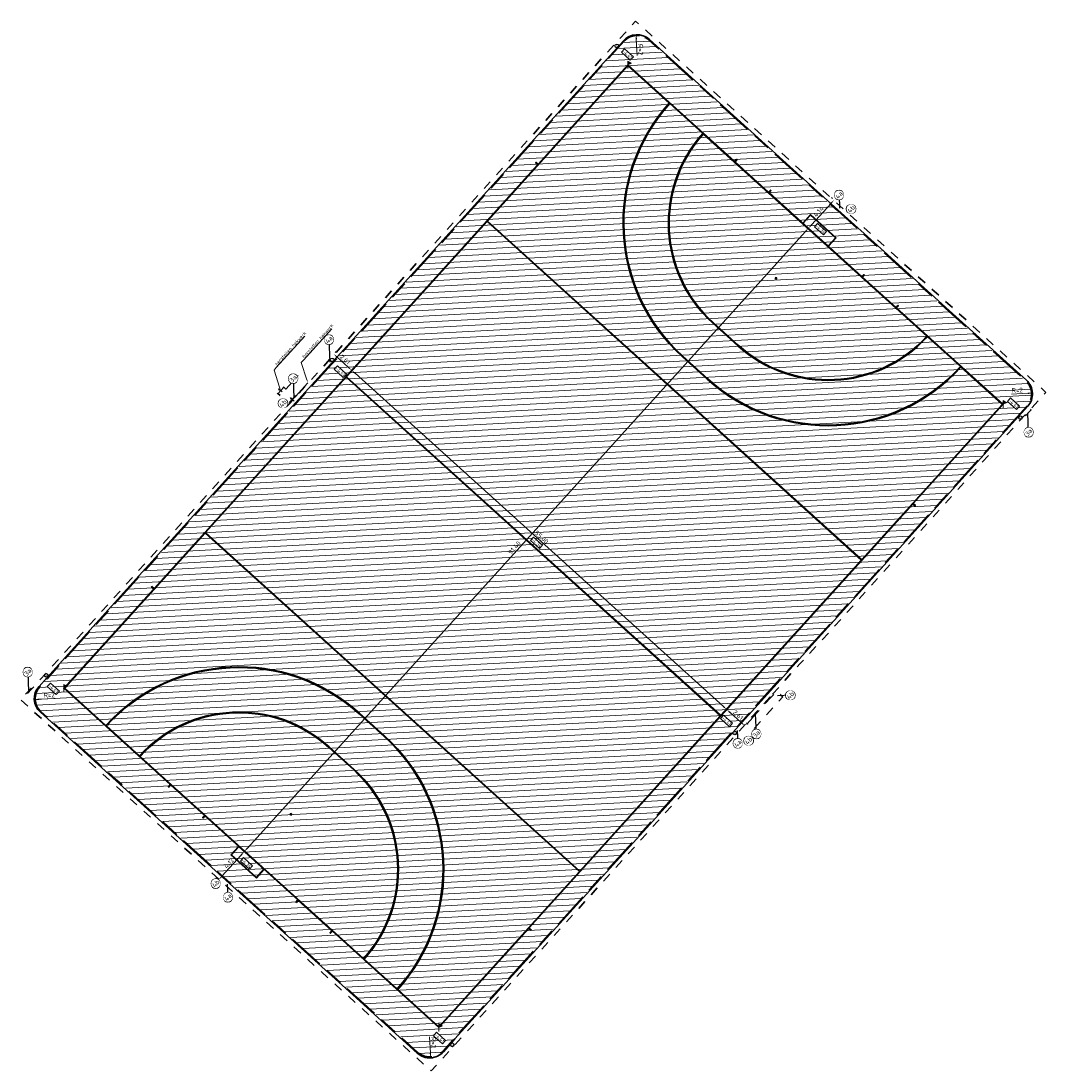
# Model space of a CAD drawing. Extents: x 102885 to 117860, y 477476 to 480770.
# Tile 1 of 7: x 102885 to 102996, y 477476 to 477590. Entities that reach past the tile are written whole.
import ezdxf
from ezdxf import colors
from ezdxf.entities.mleader import LeaderData, LeaderLine
from ezdxf.enums import TextEntityAlignment as Align
from ezdxf.math import Vec2, Vec3

# ---------------------------------------------------------------- set-up
doc = ezdxf.new("R2010")
doc.units = 0
doc.header["$LTSCALE"] = 0.5
doc.set_wipeout_variables(frame=1)
doc.linetypes.add('VH-OPSLUITBAND_100X200', pattern=[16, 8, -2, 4, -2])
doc.linetypes.add('XX-HIDDEN', pattern=[4, 2, -2])
for name, color, linetype, lineweight in [('N-ME-IE-MEUBILAIR_WEGMEUBILAIR_PAAL-S', 7, 'Continuous', 25), ('N-ME-IE-TERREINAFSCHEIDING-S', 210, 'Continuous', 25), ('N-ME-VH-KANTOPSLUITING_OPSLUITBAND_100X200-G', 150, 'VH-OPSLUITBAND_100X200', 35), ('N-ME-VH-KANTOPSLUITING_VOORKANTBAND-G', 50, 'Continuous', 35), ('N-WE-GR-SPORTVELD-A-200', 62, 'Continuous', 18), ('N-WE-IE-TERREINAFSCHEIDING_KUNSTMATIG_HEKWERK-G', 20, 'IE-TERREINAFSCHEIDING-KUNSTMATIG', 35), ('N-WE-IE-TERREINAFSCHEIDING_KUNSTMATIG_RASTERHEKWERK-G', 20, 'IE-TERREINAFSCHEIDING-KUNSTMATIG-OPEN', 35), ('N-WE-KL-WATER_KABELBED-S', 170, 'Continuous', 25), ('N-WE-OG-BEBOUWING_BIJZONDERE DOELEINDEN-G', 7, 'Continuous', 25), ('N-WE-VH-MATERIAALGRENS-G', 7, 'XX-HIDDEN', 35), ('N-WE-VW-MARKERING_LANGS_STREEP_DOORGETROKKEN_015-G', 7, 'Continuous', 35), ('X-XX-AL-M', 7, 'Continuous', 18), ('X-XX-AL-T18', 10, 'Continuous', 18), ('X-XX-AL-VERWIJZING-S', 7, 'Continuous', 25)]:
    doc.layers.add(name, color=color, linetype=linetype, lineweight=lineweight)
doc.styles.add('NLCS-ISO', font='NLCS-ISO.ttf')
doc.styles.add('NLCS-ISO-M200-T18', font='NLCS-ISO.ttf', dxfattribs={"height": 0.36})
doc.styles.add('NLCS-ISO-M200-T25', font='NLCS-ISO.ttf', dxfattribs={"height": 0.5})
doc.linetypes.add('IE-TERREINAFSCHEIDING-KUNSTMATIG', pattern='A,4,[82,NLCS.shx,S=0.75,R=90,X=0,Y=0],4,-2', length=10)
doc.linetypes.add('IE-TERREINAFSCHEIDING-KUNSTMATIG-OPEN', pattern='A,7,-1.5,[67,NLCS.shx,S=0.75,R=0,X=0,Y=0],-1.5', length=10)
doc.dimstyles.new('NLCS-M200-T25-PIJL_L2_H1', dxfattribs={"dimscale": 0.2, "dimtxt": 2.5, "dimasz": 2.5, "dimexe": 2, "dimexo": 2, "dimgap": 0.7, "dimtad": 1, "dimzin": 0, "dimdsep": 46, "dimtxsty": 'NLCS-ISO-M200-T25', "dimcen": 0, "dimdle": 2, "dimclrd": 256, "dimclre": 256, "dimclrt": 256, "dimadec": 1, "dimazin": 0, "dimtfac": 1, "dimtdec": 3, "dimtofl": 0, "dimtmove": 0, "dimatfit": 3, "dimfxl": 2, "dimfxlon": 1, "dimtfillclr": 256, "dimtolj": 1, "dimtzin": 0, "dimlwd": -1, "dimlwe": -1, "dimarcsym": 0})

# ---------------------------------------------------------------- blocks, each defined once
blk = doc.blocks.new('N-SAL-VERWIJZING_MATERIAALNUMMER-SO')
blk.add_circle((0, 0), 2.46)
blk.add_wipeout([(2.46, 0), (2.46, 0.15), (2.44, 0.31), (2.42, 0.46), (2.39, 0.61), (2.34, 0.76), (2.29, 0.91), (2.23, 1.05), (2.16, 1.19), (2.08, 1.32), (1.99, 1.45), (1.9, 1.57), (1.8, 1.69), (1.69, 1.8), (1.57, 1.9), (1.45, 1.99), (1.32, 2.08), (1.19, 2.16), (1.05, 2.23), (0.91, 2.29), (0.76, 2.34), (0.61, 2.39), (0.46, 2.42), (0.31, 2.44), (0.15, 2.46), (0, 2.46), (-0.15, 2.46), (-0.31, 2.44), (-0.46, 2.42), (-0.61, 2.39), (-0.76, 2.34), (-0.91, 2.29), (-1.05, 2.23), (-1.19, 2.16), (-1.32, 2.08), (-1.45, 1.99), (-1.57, 1.9), (-1.69, 1.8), (-1.8, 1.69), (-1.9, 1.57), (-1.99, 1.45), (-2.08, 1.32), (-2.16, 1.19), (-2.23, 1.05), (-2.29, 0.91), (-2.34, 0.76), (-2.39, 0.61), (-2.42, 0.46), (-2.44, 0.31), (-2.46, 0.15), (-2.46, 0), (-2.46, -0.15), (-2.44, -0.31), (-2.42, -0.46), (-2.39, -0.61), (-2.34, -0.76), (-2.29, -0.91), (-2.23, -1.05), (-2.16, -1.19), (-2.08, -1.32), (-1.99, -1.45), (-1.9, -1.57), (-1.8, -1.69), (-1.69, -1.8), (-1.57, -1.9), (-1.45, -1.99), (-1.32, -2.08), (-1.19, -2.16), (-1.05, -2.23), (-0.91, -2.29), (-0.76, -2.34), (-0.61, -2.39), (-0.46, -2.42), (-0.31, -2.44), (-0.15, -2.46), (0, -2.46), (0.15, -2.46), (0.31, -2.44), (0.46, -2.42), (0.61, -2.39), (0.76, -2.34), (0.91, -2.29), (1.05, -2.23), (1.19, -2.16), (1.32, -2.08), (1.45, -1.99), (1.57, -1.9), (1.69, -1.8), (1.8, -1.69), (1.9, -1.57), (1.99, -1.45), (2.08, -1.32), (2.16, -1.19), (2.23, -1.05), (2.29, -0.91), (2.34, -0.76), (2.39, -0.61), (2.42, -0.46), (2.44, -0.31)])
at = {"style": 'NLCS-ISO'}
blk.add_attdef('MATERIAALNUMMER', text='', height=2.5, dxfattribs=at).set_placement((0, 0), align=Align.MIDDLE_CENTER)
blk = doc.blocks.new('SKL-WATER_STRAATPOT-SO')
blk.add_circle((0, 0), 2)
at = {"style": 'NLCS-ISO'}
blk.add_text('W', height=2, rotation=360, dxfattribs=at).set_placement((-1.1, -1.1))
blk = doc.blocks.new('*D49')
at = {"layer": 'X-XX-AL-M', "transparency": 16777216}
for p, q in [((102920.26, 477551.98), (102920.79, 477552.57)), ((102920.9, 477551.94), (102960.94, 477515.71)), ((102961.04, 477515.08), (102961.58, 477515.67))]:
    blk.add_line(p, q, dxfattribs=at)
for points in [[(102920.95, 477552), (102920.84, 477551.88), (102920.52, 477552.27)], [(102960.99, 477515.77), (102960.88, 477515.65), (102961.31, 477515.37)]]:
    blk.add_solid(points, dxfattribs=at)
at = {"layer": 'X-XX-AL-M', "transparency": 16777216, "insert": (102941.18, 477534.11), "char_height": 0.5, "attachment_point": 5, "rotation": 317.8624, "style": 'NLCS-ISO-M200-T25'}
blk.add_mtext('\\A1;55.00', dxfattribs=at)
blk = doc.blocks.new('*D50')
at = {"layer": 'X-XX-AL-M', "transparency": 16777216}
for p, q in [((102961.04, 477515.08), (102961.58, 477515.67)), ((102961.68, 477515.04), (102962.87, 477513.96)), ((102963.45, 477513.84), (102963.51, 477513.92))]:
    blk.add_line(p, q, dxfattribs=at)
for points in [[(102961.74, 477515.1), (102961.62, 477514.97), (102961.31, 477515.37)], [(102962.93, 477514.02), (102962.82, 477513.89), (102963.25, 477513.62)]]:
    blk.add_solid(points, dxfattribs=at)
at = {"layer": 'X-XX-AL-M', "transparency": 16777216, "insert": (102962.54, 477514.79), "char_height": 0.5, "attachment_point": 5, "rotation": 317.8624, "style": 'NLCS-ISO-M200-T25'}
blk.add_mtext('\\A1;2.61', dxfattribs=at)
blk = doc.blocks.new('*D51')
at = {"layer": 'X-XX-AL-M', "transparency": 16777216}
for p, q in [((102918.74, 477554.19), (102918.86, 477554.32)), ((102918.96, 477553.69), (102920.15, 477552.61)), ((102920.73, 477552.5), (102920.79, 477552.57))]:
    blk.add_line(p, q, dxfattribs=at)
for points in [[(102919.02, 477553.75), (102918.91, 477553.62), (102918.59, 477554.02)], [(102920.21, 477552.67), (102920.1, 477552.55), (102920.52, 477552.27)]]:
    blk.add_solid(points, dxfattribs=at)
at = {"layer": 'X-XX-AL-M', "transparency": 16777216, "insert": (102919.82, 477553.44), "char_height": 0.5, "attachment_point": 5, "rotation": 317.8624, "style": 'NLCS-ISO-M200-T25'}
blk.add_mtext('\\A1;2.61', dxfattribs=at)
blk = doc.blocks.new('*D52')
at = {"layer": 'X-XX-AL-M', "transparency": 16777216}
for p, q in [((102970.18, 477567.71), (102969.89, 477567.98)), ((102969.85, 477567.34), (102909.2, 477500.31)), ((102908.86, 477499.94), (102908.56, 477500.2))]:
    blk.add_line(p, q, dxfattribs=at)
for points in [[(102969.78, 477567.4), (102969.91, 477567.29), (102970.18, 477567.71)], [(102909.13, 477500.36), (102909.26, 477500.25), (102908.86, 477499.94)]]:
    blk.add_solid(points, dxfattribs=at)
at = {"layer": 'X-XX-AL-M', "transparency": 16777216, "insert": (102938.23, 477532.97), "char_height": 0.5, "attachment_point": 5, "rotation": 47.8624, "style": 'NLCS-ISO-M200-T25'}
blk.add_mtext('\\A1;91.40', dxfattribs=at)
blk = doc.blocks.new('*D53')
at = {"layer": 'X-XX-AL-M', "transparency": 16777216}
for p, q in [((102970.52, 477568.08), (102972.63, 477570.41)), ((102972.8, 477570.93), (102972.67, 477571.05)), ((102970.48, 477567.44), (102969.89, 477567.98))]:
    blk.add_line(p, q, dxfattribs=at)
for points in [[(102972.57, 477570.47), (102972.69, 477570.36), (102972.96, 477570.79)], [(102970.46, 477568.14), (102970.58, 477568.03), (102970.18, 477567.71)]]:
    blk.add_solid(points, dxfattribs=at)
at = {"layer": 'X-XX-AL-M', "transparency": 16777216, "insert": (102971.28, 477569.51), "char_height": 0.5, "attachment_point": 5, "rotation": 47.8624, "style": 'NLCS-ISO-M200-T25'}
blk.add_mtext('\\A1;4.14', dxfattribs=at)
blk = doc.blocks.new('*D54')
at = {"layer": 'X-XX-AL-M', "transparency": 16777216}
for p, q in [((102906.43, 477497.25), (102908.53, 477499.56)), ((102908.7, 477500.08), (102908.56, 477500.2)), ((102905.98, 477496.98), (102905.8, 477497.15))]:
    blk.add_line(p, q, dxfattribs=at)
for points in [[(102908.46, 477499.62), (102908.59, 477499.51), (102908.86, 477499.94)], [(102906.37, 477497.31), (102906.49, 477497.2), (102906.1, 477496.88)]]:
    blk.add_solid(points, dxfattribs=at)
at = {"layer": 'X-XX-AL-M', "transparency": 16777216, "insert": (102907.19, 477498.67), "char_height": 0.5, "attachment_point": 5, "rotation": 47.8624, "style": 'NLCS-ISO-M200-T25'}
blk.add_mtext('\\A1;4.12', dxfattribs=at)
blk = doc.blocks.new('SIE-WEG_PAAL_VLAGGENMAST-SO')
at = {"linetype": 'ByBlock', "lineweight": 18}
h = blk.add_hatch(color=0, dxfattribs=at)
h.dxf.hatch_style = 1
h.paths.add_polyline_path([(0, 2), (2, 1), (0, 0)])
at = {"color": 0, "linetype": 'ByBlock', "lineweight": 18}
blk.add_lwpolyline([(0, 2), (0, -2)], dxfattribs=at)
blk.add_lwpolyline([(0, 2), (2, 1), (0, 0)], close=True, dxfattribs=at)
blk = doc.blocks.new('*D63')
at = {"layer": 'X-XX-AL-M', "transparency": 16777216}
blk.add_line((102951.56, 477586.48), (102951.47, 477588.26), dxfattribs=at)
blk.add_solid([(102951.55, 477588.26), (102951.39, 477588.25), (102951.45, 477588.76)], dxfattribs=at)
at = {"layer": 'X-XX-AL-M', "transparency": 16777216, "insert": (102951.92, 477587.14), "char_height": 0.5, "attachment_point": 5, "rotation": 272.8617, "style": 'NLCS-ISO-M200-T25'}
blk.add_mtext('\\A1;R=2', dxfattribs=at)
blk = doc.blocks.new('*D64')
at = {"layer": 'X-XX-AL-M', "transparency": 16777216}
blk.add_line((102992.25, 477549.68), (102994.03, 477549.77), dxfattribs=at)
blk.add_solid([(102994.02, 477549.85), (102994.03, 477549.68), (102994.53, 477549.79)], dxfattribs=at)
at = {"layer": 'X-XX-AL-M', "transparency": 16777216, "insert": (102992.87, 477550.1), "char_height": 0.5, "attachment_point": 5, "rotation": 2.9095, "style": 'NLCS-ISO-M200-T25'}
blk.add_mtext('\\A1;R=2', dxfattribs=at)
blk = doc.blocks.new('*D65')
at = {"layer": 'X-XX-AL-M', "transparency": 16777216}
blk.add_line((102928.99, 477479.78), (102929.09, 477478.01), dxfattribs=at)
blk.add_solid([(102929.17, 477478.01), (102929.01, 477478), (102929.12, 477477.51)], dxfattribs=at)
at = {"layer": 'X-XX-AL-M', "transparency": 16777216, "insert": (102929.42, 477479.17), "char_height": 0.5, "attachment_point": 5, "rotation": 273.0896, "style": 'NLCS-ISO-M200-T25'}
blk.add_mtext('\\A1;R=2', dxfattribs=at)
blk = doc.blocks.new('*D66')
at = {"layer": 'X-XX-AL-M', "transparency": 16777216}
blk.add_line((102888.32, 477516.58), (102886.54, 477516.49), dxfattribs=at)
blk.add_solid([(102886.54, 477516.57), (102886.54, 477516.4), (102886.04, 477516.46)], dxfattribs=at)
at = {"layer": 'X-XX-AL-M', "transparency": 16777216, "insert": (102887.66, 477516.94), "char_height": 0.5, "attachment_point": 5, "rotation": 2.9803, "style": 'NLCS-ISO-M200-T25'}
blk.add_mtext('\\A1;R=2', dxfattribs=at)
blk = doc.blocks.new('SIE-WEG_DOORGANG_DRAAIPOORT')
blk.add_hatch(color=256).paths.add_polyline_path([(-0.21, 0.49), (0, 0.9), (0.21, 0.49)])
for p, q in [((-1.5, -0.25), (-1.5, 0.25)), ((-1.5, 0), (1.5, 0)), ((0, 0.9), (-0.21, 0.49)), ((0, 0.9), (0, -0.72)), ((0, 0.9), (0.21, 0.49)), ((1.5, -0.25), (1.5, 0.25))]:
    blk.add_line(p, q)
at = {"flags": 128}
blk.add_lwpolyline([(-0.21, 0.49), (0, 0.9), (0.21, 0.49)], close=True, dxfattribs=at)

msp = doc.modelspace()

# ---------------------------------------------------------------- hatches: boundary and pattern name
at = {"layer": 'N-WE-GR-SPORTVELD-A-200'}
h = msp.add_hatch(dxfattribs=at)
h.set_pattern_fill('ANSI31', color=256, scale=0.2, angle=90)
h.set_pattern_definition([(183.04425, (102885.217, 477516.418), (0.033723, -0.634104), [])])
edge = h.paths.add_edge_path()
edge.add_arc((102992.531, 477549.689), 1.9, 317.90655, 407.91248)
edge.add_line((102993.805, 477551.099), (102985.395, 477558.695))
edge.add_line((102985.395, 477558.695), (102978.34, 477565.09))
edge.add_line((102978.34, 477565.09), (102973.319, 477569.63))
edge.add_line((102973.319, 477569.63), (102968.091, 477574.343))
edge.add_line((102968.091, 477574.343), (102961.194, 477580.595))
edge.add_line((102961.194, 477580.595), (102952.821, 477588.167))
edge.add_arc((102951.546, 477586.758), 1.9, 47.87626, 137.84705)
edge.add_line((102950.138, 477588.033), (102939.718, 477576.523))
edge.add_line((102939.718, 477576.523), (102929.488, 477565.206))
edge.add_line((102929.488, 477565.206), (102918.349, 477552.903))
edge.add_line((102918.349, 477552.903), (102908.969, 477542.538))
edge.add_line((102908.969, 477542.538), (102897.516, 477529.881))
edge.add_line((102897.516, 477529.881), (102887.463, 477518.767))
edge.add_line((102887.463, 477518.767), (102886.625, 477517.835))
edge.add_arc((102888.038, 477516.565), 1.9, 138.04425, 227.91628)
edge.add_line((102886.765, 477515.155), (102895.011, 477507.708))
edge.add_line((102895.011, 477507.708), (102902.237, 477501.153))
edge.add_line((102902.237, 477501.153), (102907.329, 477496.528))
edge.add_line((102907.329, 477496.528), (102912.509, 477491.848))
edge.add_line((102912.509, 477491.848), (102919.569, 477485.477))
edge.add_line((102919.569, 477485.477), (102927.736, 477478.096))
edge.add_arc((102929.01, 477479.505), 1.9, 227.89146, 318.2878)
edge.add_line((102930.428, 477478.241), (102931.665, 477479.628))
edge.add_line((102931.665, 477479.628), (102941.27, 477490.192))
edge.add_line((102941.27, 477490.192), (102952.491, 477502.56))
edge.add_line((102952.491, 477502.56), (102962.213, 477513.319))
edge.add_line((102962.213, 477513.319), (102973.596, 477525.9))
edge.add_line((102973.596, 477525.9), (102983.055, 477536.365))
edge.add_line((102983.055, 477536.365), (102993.941, 477548.416))

# ---------------------------------------------------------------- linework, layer by layer
at = {"layer": 'N-ME-VH-KANTOPSLUITING_OPSLUITBAND_100X200-G', "elevation": -4.402, "flags": 128}
msp.add_lwpolyline([(102993.941, 477548.416), (102983.055, 477536.365), (102973.596, 477525.9), (102962.213, 477513.319), (102952.491, 477502.56), (102941.27, 477490.192), (102931.665, 477479.628), (102930.428, 477478.241, -0.4162411), (102927.736, 477478.096), (102919.569, 477485.477), (102912.509, 477491.848), (102907.329, 477496.528), (102902.237, 477501.153), (102895.011, 477507.708), (102886.765, 477515.155, -0.4135595), (102886.625, 477517.835), (102887.463, 477518.767), (102897.516, 477529.881), (102908.969, 477542.538), (102918.349, 477552.903), (102929.488, 477565.206), (102939.718, 477576.523), (102950.138, 477588.033, -0.4140643), (102952.821, 477588.167), (102961.194, 477580.595), (102968.091, 477574.343), (102973.319, 477569.63), (102978.34, 477565.09), (102985.395, 477558.695), (102993.805, 477551.099, -0.4142439)], format="xyb", close=True, dxfattribs=at)
at = {"layer": 'N-ME-VH-KANTOPSLUITING_VOORKANTBAND-G', "flags": 128}
msp.add_lwpolyline([(102994.015, 477548.349), (102983.129, 477536.298), (102973.67, 477525.833), (102962.287, 477513.252), (102952.565, 477502.493), (102941.344, 477490.125), (102931.739, 477479.561), (102930.503, 477478.174, -0.4162411), (102927.669, 477478.021), (102919.502, 477485.403), (102912.442, 477491.774), (102907.262, 477496.454), (102902.17, 477501.079), (102894.944, 477507.634), (102886.698, 477515.081, -0.4135595), (102886.551, 477517.902), (102887.389, 477518.834), (102897.442, 477529.948), (102908.895, 477542.605), (102918.275, 477552.97), (102929.414, 477565.273), (102939.644, 477576.59), (102950.063, 477588.1, -0.4140643), (102952.888, 477588.241), (102961.261, 477580.669), (102968.158, 477574.417), (102973.386, 477569.704), (102978.407, 477565.164), (102985.462, 477558.769), (102993.872, 477551.174, -0.4142439)], format="xyb", close=True, dxfattribs=at)
at = {"layer": 'N-WE-IE-TERREINAFSCHEIDING_KUNSTMATIG_HEKWERK-G', "flags": 128}
msp.add_lwpolyline([(102914.431, 477549.418), (102915.772, 477550.902)], dxfattribs=at)
at = {"layer": 'N-WE-IE-TERREINAFSCHEIDING_KUNSTMATIG_RASTERHEKWERK-G', "flags": 128}
msp.add_lwpolyline([(102913.152, 477550.417), (102913.372, 477550.217), (102914.716, 477551.699)], dxfattribs=at)
at = {"layer": 'N-WE-OG-BEBOUWING_BIJZONDERE DOELEINDEN-G', "extrusion": (-0.000200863, -0.000222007, 1), "elevation": -131.108, "flags": 128}
for points in [[(102972.341, 477565.739), (102973.18, 477566.665), (102970.392, 477569.188), (102969.553, 477568.261)], [(102972.304, 477565.772), (102973.109, 477566.662), (102970.395, 477569.117), (102969.59, 477568.228)], [(102969.553, 477568.261), (102972.341, 477565.739)]]:
    msp.add_lwpolyline(points, dxfattribs=at)
at = {"layer": 'N-WE-OG-BEBOUWING_BIJZONDERE DOELEINDEN-G', "extrusion": (0.000203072, 0.000224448, 1), "elevation": 123.67, "flags": 128}
for points in [[(102908.233, 477500.486), (102907.395, 477499.559), (102910.183, 477497.037), (102911.022, 477497.964)], [(102908.271, 477500.453), (102907.465, 477499.563), (102910.179, 477497.107), (102910.985, 477497.997)], [(102911.022, 477497.964), (102908.233, 477500.486)]]:
    msp.add_lwpolyline(points, dxfattribs=at)
at = {"layer": 'N-WE-VH-MATERIAALGRENS-G', "flags": 128}
msp.add_lwpolyline([(102966.015, 477516.752), (102964.035, 477514.571), (102955.901, 477505.545), (102953.823, 477503.253), (102929.174, 477476.079), (102884.595, 477516.392), (102885.127, 477516.938), (102885.775, 477517.644), (102913.805, 477548.671), (102914.467, 477549.383), (102951.398, 477590.242), (102995.996, 477549.866), (102994.307, 477548.03), (102993.629, 477547.328), (102971.375, 477522.618), (102969.235, 477520.347)], close=True, dxfattribs=at)
for points in [[(102914.468, 477549.385), (102914.394, 477549.452), (102913.745, 477548.745), (102913.814, 477548.681)], [(102994.307, 477548.03), (102994.38, 477547.961), (102993.702, 477547.261), (102993.63, 477547.33)], [(102885.775, 477517.644), (102885.701, 477517.712), (102885.054, 477517.007), (102885.128, 477516.939)], [(102964.122, 477514.503), (102963.5, 477513.812), (102964.168, 477513.209), (102967.382, 477516.774), (102966.714, 477517.377), (102966.091, 477516.686)], [(102966.016, 477516.754), (102966.091, 477516.686), (102964.122, 477514.503), (102964.035, 477514.571)]]:
    msp.add_lwpolyline(points, dxfattribs=at)
at = {"layer": 'N-WE-VW-MARKERING_LANGS_STREEP_DOORGETROKKEN_015-G'}
for centre in [(102966.656, 477562.271, -4.402), (102913.923, 477503.987, -4.402)]:
    msp.add_circle(centre, 0.075, dxfattribs=at)
at = {"layer": 'X-XX-AL-VERWIJZING-S', "flags": 128}
for points in [[(102973.501, 477571.32), (102973.562, 477569.907)], [(102918.062, 477555.598), (102918.167, 477553.163)], [(102994.102, 477545.528), (102994.011, 477547.647)], [(102885.324, 477519.445), (102885.414, 477517.325)], [(102968.217, 477516.924), (102966.804, 477516.863)], [(102964.522, 477512.722), (102964.428, 477514.916)], [(102962.437, 477513.107), (102962.498, 477511.694)], [(102907.019, 477496.383), (102907.08, 477494.97)]]:
    msp.add_lwpolyline(points, dxfattribs=at)

# ---------------------------------------------------------------- block references
at = {"layer": 'N-WE-KL-WATER_KABELBED-S', "xscale": 0.1, "yscale": 0.1, "zscale": 0.1}
for p in [(102949.348, 477587.53, -4.407), (102918.401, 477553.397, -4.413), (102993.212, 477547.117, -4.407), (102887.338, 477519.098, -4.383), (102931.474, 477478.923, -4.414)]:
    msp.add_blockref('SKL-WATER_STRAATPOT-SO', p, dxfattribs=at)

# ---------------------------------------------------------------- dimensions: what is measured, and where the dimension line sits
at = {"layer": 'X-XX-AL-M'}
for base, p1, p2, picture, middle in [((102920.525, 477552.272, -4.402), (102918.21, 477553.599), (102920.431, 477552.169), '*D51', (102919.82, 477553.436, -4.402)), ((102961.309, 477515.372, -4.402), (102919.897, 477551.579, -4.402), (102960.682, 477514.679, -4.402), '*D49', (102941.178, 477534.112, -4.402))]:
    dim = msp.add_linear_dim(base=base, p1=p1, p2=p2, angle=317.86244, dimstyle='NLCS-M200-T25-PIJL_L2_H1', dxfattribs=at)
    dim.commit()
    dim.dimension.update_dxf_attribs({"geometry": picture, "text_midpoint": middle})

# ---------------------------------------------------------------- leaders
at = {"layer": 'X-XX-AL-T18'}
ml = msp.add_multileader_mtext('Standard', dxfattribs=at)
ml.set_content('herstellen hekwerk', color=256, style='NLCS-ISO-M200-T18')
ml.set_leader_properties(color=256, linetype='ByLayer', lineweight=-1)
ml.build(insert=Vec2(0, 0))
ml.multileader.update_dxf_attribs({"text_left_attachment_type": 5, "text_right_attachment_type": 5, "dogleg_length": 0.36, "arrow_head_size": 0.36})
ctx = ml.context
ctx.base_point, ctx.char_height, ctx.arrow_head_size, ctx.landing_gap_size, ctx.plane_origin, ctx.plane_x_axis, ctx.plane_y_axis = Vec3(102912.337, 477552.563), 0.36, 0.36, 0.18, Vec3(102912.806, 477550.083), Vec3(0.6717858, 0.7407455), Vec3(-0.7407455, 0.6717858)
ctx.left_attachment, ctx.right_attachment = 5, 5
notes = []
notes.append((ctx, [(0, (1, 1, 0), (102912.095, 477552.296), (0.6717858, 0.7407455), 0.36, [(0, [(102912.806, 477550.083)], 0, [])])]))
ctx.mtext.insert, ctx.mtext.text_direction, ctx.mtext.rotation, ctx.mtext.flow_direction = Vec3(102912.138, 477552.986), Vec3(0.6717858, 0.7407455), 0.8341793, 5
for ctx, leaders in notes:
    for number, flags, end, landing, length, lines in leaders:
        leader = LeaderData()
        leader.index, (leader.has_last_leader_line, leader.has_dogleg_vector, leader.attachment_direction) = number, flags
        leader.last_leader_point, leader.dogleg_vector, leader.dogleg_length = Vec3(end), Vec3(landing), length
        for number, points, colour, breaks in lines:
            line = LeaderLine()
            line.index, line.vertices, line.color, line.breaks = number, Vec3.list(points), colors.encode_raw_color(colour), breaks
            leader.lines.append(line)
        ctx.leaders.append(leader)

# ---------------------------------------------------------------- next in the draw order: block references
at = {"layer": 'X-XX-AL-VERWIJZING-S'}
ref = msp.add_blockref('N-SAL-VERWIJZING_MATERIAALNUMMER-SO', (102973.501, 477571.32), dxfattribs=dict(at, xscale=-0.2, yscale=0.2, zscale=0.2, rotation=47.45642799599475))
ref.add_attrib('MATERIAALNUMMER', '4a', dxfattribs={"layer": '0', "height": 0.5, "rotation": 47.45643, "style": 'NLCS-ISO'}).set_placement((102973.501, 477571.32), align=Align.MIDDLE_CENTER)
ref = msp.add_blockref('N-SAL-VERWIJZING_MATERIAALNUMMER-SO', (102918.062, 477555.598), dxfattribs=dict(at, xscale=-0.2, yscale=0.2, zscale=0.2, rotation=47.45642796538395))
ref.add_attrib('MATERIAALNUMMER', '4a', dxfattribs={"layer": '0', "height": 0.5, "rotation": 47.45643, "style": 'NLCS-ISO'}).set_placement((102918.062, 477555.598), align=Align.MIDDLE_CENTER)
at = {"layer": 'X-XX-AL-VERWIJZING-S', "xscale": 0.2, "yscale": 0.2, "zscale": 0.2}
for p, rotation in [((102913.066, 477548.662), 47.45646971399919), ((102968.217, 477516.924), 47.45646971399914)]:
    msp.add_blockref('N-SAL-VERWIJZING_MATERIAALNUMMER-SO', p, dxfattribs=dict(at, rotation=rotation)).add_auto_attribs({'MATERIAALNUMMER': '4b'})
at = {"layer": 'X-XX-AL-VERWIJZING-S'}
ref = msp.add_blockref('N-SAL-VERWIJZING_MATERIAALNUMMER-SO', (102994.102, 477545.528), dxfattribs=dict(at, xscale=-0.2, yscale=0.2, zscale=0.2, rotation=47.45642796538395))
ref.add_attrib('MATERIAALNUMMER', '3a', dxfattribs={"layer": '0', "height": 0.5, "rotation": 47.45643, "style": 'NLCS-ISO'}).set_placement((102994.102, 477545.528), align=Align.MIDDLE_CENTER)
ref = msp.add_blockref('N-SAL-VERWIJZING_MATERIAALNUMMER-SO', (102885.324, 477519.445), dxfattribs=dict(at, xscale=-0.2, yscale=0.2, zscale=0.2, rotation=47.45642796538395))
ref.add_attrib('MATERIAALNUMMER', '3a', dxfattribs={"layer": '0', "height": 0.5, "rotation": 47.45643, "style": 'NLCS-ISO'}).set_placement((102885.324, 477519.445), align=Align.MIDDLE_CENTER)
ref = msp.add_blockref('N-SAL-VERWIJZING_MATERIAALNUMMER-SO', (102964.522, 477512.722), dxfattribs=dict(at, xscale=-0.2, yscale=0.2, zscale=0.2, rotation=47.45642796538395))
ref.add_attrib('MATERIAALNUMMER', '3a', dxfattribs={"layer": '0', "height": 0.5, "rotation": 47.45643, "style": 'NLCS-ISO'}).set_placement((102964.522, 477512.722), align=Align.MIDDLE_CENTER)
ref = msp.add_blockref('N-SAL-VERWIJZING_MATERIAALNUMMER-SO', (102962.498, 477511.694), dxfattribs=dict(at, xscale=-0.2, yscale=0.2, zscale=0.2, rotation=47.45642799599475))
ref.add_attrib('MATERIAALNUMMER', '4a', dxfattribs={"layer": '0', "height": 0.5, "rotation": 47.45643, "style": 'NLCS-ISO'}).set_placement((102962.498, 477511.694), align=Align.MIDDLE_CENTER)
ref = msp.add_blockref('N-SAL-VERWIJZING_MATERIAALNUMMER-SO', (102907.08, 477494.97), dxfattribs=dict(at, xscale=-0.2, yscale=0.2, zscale=0.2, rotation=47.45642799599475))
ref.add_attrib('MATERIAALNUMMER', '4a', dxfattribs={"layer": '0', "height": 0.5, "rotation": 47.45643, "style": 'NLCS-ISO'}).set_placement((102907.08, 477494.97), align=Align.MIDDLE_CENTER)

# ---------------------------------------------------------------- next in the draw order: linework, layer by layer
at = {"layer": 'N-WE-IE-TERREINAFSCHEIDING_KUNSTMATIG_RASTERHEKWERK-G', "flags": 128}
msp.add_lwpolyline([(102912.52, 477549.728), (102912.744, 477549.528)], dxfattribs=at)
at = {"layer": 'N-WE-VW-MARKERING_LANGS_STREEP_DOORGETROKKEN_015-G', "elevation": -4.402, "flags": 128}
for points in [[(102960.651, 477514.757), (102975.923, 477531.636), (102935.25, 477568.436), (102919.978, 477551.557)], [(102945.329, 477497.822), (102960.601, 477514.701), (102919.928, 477551.501), (102904.656, 477534.622)]]:
    msp.add_lwpolyline(points, close=True, dxfattribs=at)
for points in [[(102893.821, 477513.644, -0.4130907), (102921.391, 477514.969), (102924.106, 477512.514, -0.4130907), (102925.537, 477484.949), (102930.016, 477480.897), (102945.279, 477497.767), (102904.606, 477534.566), (102889.342, 477517.696)], [(102893.877, 477513.593), (102897.474, 477510.34, -0.4127128), (102918.087, 477511.317), (102920.801, 477508.862, -0.4127128), (102921.885, 477488.253), (102925.481, 477484.999, 0.4130863), (102924.055, 477512.458), (102921.341, 477514.914, 0.4130863)], [(102897.529, 477510.289, -0.4127051), (102918.037, 477511.262), (102920.751, 477508.806, -0.4127051), (102921.829, 477488.304)]]:
    msp.add_lwpolyline(points, format="xyb", close=True, dxfattribs=at)
at = {"layer": 'X-XX-AL-VERWIJZING-S', "flags": 128}
msp.add_lwpolyline([(102914.174, 477551.359), (102914.265, 477549.24)], dxfattribs=at)

# ---------------------------------------------------------------- next in the draw order: block references
at = {"layer": 'N-ME-IE-TERREINAFSCHEIDING-S', "xscale": 0.32, "yscale": 0.32, "zscale": 0.2, "rotation": 47.45644885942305}
for p in [(102912.827, 477550.063), (102914.106, 477549.064)]:
    msp.add_blockref('SIE-WEG_DOORGANG_DRAAIPOORT', p, dxfattribs=at)
at = {"layer": 'N-WE-KL-WATER_KABELBED-S', "xscale": 0.1, "yscale": 0.1, "zscale": 0.1}
msp.add_blockref('SKL-WATER_STRAATPOT-SO', (102962.178, 477512.827, -4.402), dxfattribs=at)
at = {"layer": 'X-XX-AL-VERWIJZING-S', "xscale": 0.2, "yscale": 0.2, "zscale": 0.2, "rotation": 47.45646971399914}
msp.add_blockref('N-SAL-VERWIJZING_MATERIAALNUMMER-SO', (102974.817, 477569.802, -4.402), dxfattribs=at).add_auto_attribs({'MATERIAALNUMMER': '4b'})

# ---------------------------------------------------------------- next in the draw order: dimensions: what is measured, and where the dimension line sits
at = {"layer": 'X-XX-AL-M'}
for base, p1, p2, angle, picture, middle in [((102972.963, 477570.7856, -4.402), (102972.3073, 477565.7895, -4.402), (102973.4182, 477570.3737), 47.86244, '*D53', (102971.2834, 477569.5105, -4.402)), ((102963.245, 477513.62, -4.402), (102960.682, 477514.679, -4.402), (102963.152, 477513.517), 317.86244, '*D50', (102962.539, 477514.785, -4.402)), ((102908.861, 477499.936, -4.402), (102906.85, 477496.199), (102909.316, 477499.524), 47.86244, '*D54', (102907.19, 477498.67, -4.402))]:
    dim = msp.add_linear_dim(base=base, p1=p1, p2=p2, angle=angle, dimstyle='NLCS-M200-T25-PIJL_L2_H1', dxfattribs=at)
    dim.commit()
    dim.dimension.update_dxf_attribs({"geometry": picture, "text_midpoint": middle})
dim = msp.add_linear_dim(base=(102908.861, 477499.936, -4.402), p1=(102970.209, 477567.688, -4.402), p2=(102908.887, 477499.912, -4.402), angle=47.86244, dimstyle='NLCS-M200-T25-PIJL_L2_H1', dxfattribs=at)
dim.commit()
dim.dimension.update_dxf_attribs({"geometry": '*D52', "text_midpoint": (102938.515, 477532.712, -4.402), "dimtype": 160})

# ---------------------------------------------------------------- next in the draw order: linework, layer by layer
at = {"layer": 'N-WE-VW-MARKERING_LANGS_STREEP_DOORGETROKKEN_015-G', "elevation": -4.402, "flags": 128}
msp.add_lwpolyline([(102981.577, 477537.774), (102981.8, 477537.573), (102981.749, 477537.517), (102981.527, 477537.718), (102939.837, 477491.639), (102940.059, 477491.438), (102940.009, 477491.382), (102939.786, 477491.584), (102930.021, 477480.791), (102918.438, 477491.27), (102918.237, 477491.048), (102918.181, 477491.098), (102918.383, 477491.321), (102914.731, 477494.625), (102914.529, 477494.402), (102914.474, 477494.453), (102914.675, 477494.675), (102904.583, 477503.806), (102904.381, 477503.584), (102904.326, 477503.634), (102904.527, 477503.857), (102900.875, 477507.161), (102900.674, 477506.938), (102900.618, 477506.989), (102900.819, 477507.211), (102889.237, 477517.691), (102899.002, 477528.484), (102898.779, 477528.685), (102898.83, 477528.741), (102899.052, 477528.54), (102940.743, 477574.619), (102940.52, 477574.82), (102940.57, 477574.876), (102940.793, 477574.674), (102950.558, 477585.467), (102962.141, 477574.988), (102962.342, 477575.21), (102962.398, 477575.16), (102962.196, 477574.937), (102965.848, 477571.633), (102966.05, 477571.856), (102966.105, 477571.805), (102965.904, 477571.583), (102975.996, 477562.452), (102976.198, 477562.674), (102976.253, 477562.624), (102976.052, 477562.401), (102979.704, 477559.097), (102979.905, 477559.32), (102979.961, 477559.269), (102979.76, 477559.047), (102991.342, 477548.567)], close=True, dxfattribs=at)
for points in [[(102975.973, 477531.692), (102935.3, 477568.491), (102950.563, 477585.361), (102955.042, 477581.309, 0.4130907), (102956.474, 477553.744), (102959.188, 477551.289, 0.4130907), (102986.758, 477552.614), (102991.237, 477548.562)], [(102986.702, 477552.665, -0.4130863), (102959.238, 477551.344), (102956.524, 477553.8, -0.4130863), (102955.098, 477581.259), (102958.694, 477578.005, 0.4127128), (102959.778, 477557.396), (102962.492, 477554.941, 0.4127128), (102983.105, 477555.919)], [(102983.05, 477555.969), (102958.75, 477577.954, 0.4127051), (102959.828, 477557.452), (102962.542, 477554.996, 0.4127051)]]:
    msp.add_lwpolyline(points, format="xyb", close=True, dxfattribs=at)

# ---------------------------------------------------------------- next in the draw order: block references
at = {"layer": 'X-XX-AL-VERWIJZING-S', "xscale": 0.2, "yscale": 0.2, "zscale": 0.2, "rotation": 47.45646971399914}
msp.add_blockref('N-SAL-VERWIJZING_MATERIAALNUMMER-SO', (102963.677, 477511.991), dxfattribs=at).add_auto_attribs({'MATERIAALNUMMER': '4b'})
at = {"layer": 'X-XX-AL-VERWIJZING-S'}
ref = msp.add_blockref('N-SAL-VERWIJZING_MATERIAALNUMMER-SO', (102905.761, 477496.463, -4.402), dxfattribs=dict(at, xscale=-0.2, yscale=0.2, zscale=0.2, rotation=47.45642799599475))
ref.add_attrib('MATERIAALNUMMER', '4b', dxfattribs={"layer": '0', "height": 0.5, "rotation": 47.45643, "style": 'NLCS-ISO'}).set_placement((102905.761, 477496.463, -4.402), align=Align.MIDDLE_CENTER)

# ---------------------------------------------------------------- next in the draw order: texts
at = {"layer": 'X-XX-AL-T18', "char_height": 0.36, "attachment_point": 5, "rotation": 317.86244, "style": 'NLCS-ISO-M200-T18', "bg_fill": 19, "box_fill_scale": 1.2, "bg_fill_color": 256, "bg_fill_transparency": 0}
for s, insert in [('-4.41', (102950.501, 477586.597, -4.402)), ('-4.34', (102971.487, 477567.61, -4.402)), ('-4.41', (102919.304, 477552.116, -4.402)), ('-4.41', (102992.472, 477548.624, -4.402)), ('-4.34', (102940.625, 477533.5, -4.402)), ('-4.41', (102888.107, 477517.634, -4.402)), ('-4.41', (102961.275, 477514.142, -4.402)), ('-4.34', (102909.092, 477498.648, -4.402)), ('-4.41', (102930.078, 477479.661, -4.402))]:
    msp.add_mtext_dynamic_manual_height_columns(s, width=1.17222, gutter_width=1.8, heights=[0], dxfattribs=dict(at, insert=insert))

# ---------------------------------------------------------------- next in the draw order: block references
at = {"layer": 'N-ME-IE-MEUBILAIR_WEGMEUBILAIR_PAAL-S', "xscale": 0.2, "yscale": 0.2, "zscale": 0.2}
for p in [(102950.558, 477585.467, -8.737), (102991.342, 477548.567, -8.737), (102889.237, 477517.691, -8.737), (102930.021, 477480.791, -8.737)]:
    msp.add_blockref('SIE-WEG_PAAL_VLAGGENMAST-SO', p, dxfattribs=at)

# ---------------------------------------------------------------- next in the draw order: dimensions: what is measured, and where the dimension line sits
at = {"layer": 'X-XX-AL-M'}
for center, mpoint, picture, middle in [((102951.546, 477586.758), (102951.446, 477588.755), '*D63', (102951.528, 477587.117)), ((102992.531, 477549.689), (102994.528, 477549.791), '*D64', (102992.891, 477549.708)), ((102888.038, 477516.565), (102886.041, 477516.461), '*D66', (102887.679, 477516.546)), ((102929.01, 477479.505), (102929.118, 477477.508), '*D65', (102929.029, 477479.146))]:
    dim = msp.add_radius_dim(center=center, mpoint=mpoint, dimstyle='NLCS-M200-T25-PIJL_L2_H1', override={"dimdec": 0, "dimpost": 'R=<>'}, dxfattribs=at)
    dim.commit()
    dim.dimension.update_dxf_attribs({"geometry": picture, "text_midpoint": middle, "dimtype": 164})

# ---------------------------------------------------------------- next in the draw order: leaders
at = {"layer": 'X-XX-AL-T18'}
ml = msp.add_multileader_mtext('Standard', dxfattribs=at)
ml.set_content('herstellen hekwerk', color=256, style='NLCS-ISO-M200-T18')
ml.set_leader_properties(color=256, linetype='ByLayer', lineweight=-1)
ml.build(insert=Vec2(0, 0))
ml.multileader.update_dxf_attribs({"text_left_attachment_type": 5, "text_right_attachment_type": 5, "dogleg_length": 0.36, "arrow_head_size": 0.36})
ctx = ml.context
ctx.base_point, ctx.char_height, ctx.arrow_head_size, ctx.landing_gap_size, ctx.plane_origin, ctx.plane_x_axis, ctx.plane_y_axis = Vec3(102915.304, 477553.382), 0.36, 0.36, 0.18, Vec3(102915.772, 477550.902), Vec3(0.6717858, 0.7407455), Vec3(-0.7407455, 0.6717858)
ctx.left_attachment, ctx.right_attachment = 5, 5
notes = []
notes.append((ctx, [(0, (1, 1, 0), (102915.062, 477553.115), (0.6717858, 0.7407455), 0.36, [(0, [(102915.772, 477550.902)], 0, [])])]))
ctx.mtext.insert, ctx.mtext.text_direction, ctx.mtext.rotation, ctx.mtext.flow_direction = Vec3(102915.105, 477553.805), Vec3(0.6717858, 0.7407455), 0.8341793, 5
for ctx, leaders in notes:
    for number, flags, end, landing, length, lines in leaders:
        leader = LeaderData()
        leader.index, (leader.has_last_leader_line, leader.has_dogleg_vector, leader.attachment_direction) = number, flags
        leader.last_leader_point, leader.dogleg_vector, leader.dogleg_length = Vec3(end), Vec3(landing), length
        for number, points, colour, breaks in lines:
            line = LeaderLine()
            line.index, line.vertices, line.color, line.breaks = number, Vec3.list(points), colors.encode_raw_color(colour), breaks
            leader.lines.append(line)
        ctx.leaders.append(leader)

# ---------------------------------------------------------------- next in the draw order: block references
at = {"layer": 'X-XX-AL-VERWIJZING-S'}
ref = msp.add_blockref('N-SAL-VERWIJZING_MATERIAALNUMMER-SO', (102914.174, 477551.359), dxfattribs=dict(at, xscale=-0.2, yscale=0.2, zscale=0.2, rotation=47.45642796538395))
ref.add_attrib('MATERIAALNUMMER', '3a', dxfattribs={"layer": '0', "height": 0.5, "rotation": 47.45643, "style": 'NLCS-ISO'}).set_placement((102914.174, 477551.359), align=Align.MIDDLE_CENTER)

doc.saveas('drawing.dxf')
